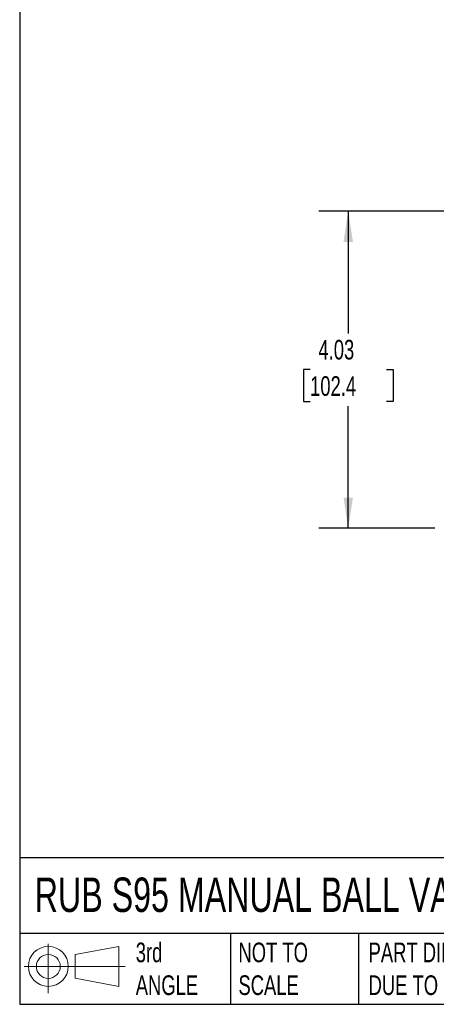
# Model space of a CAD drawing. Header units: inches. Extents: x 0.7 to 32.2, y 0.7 to 24.8.
# Tile 1 of 12: x 0.7 to 6, y 0.7 to 13.3. Entities that reach past the tile are written whole.
import ezdxf

# ---------------------------------------------------------------- set-up
doc = ezdxf.new("R2010")
doc.units = ezdxf.units.IN
doc.header["$LTSCALE"] = 3
doc.header["$MEASUREMENT"] = 0
doc.linetypes.add('SLD-Solid', pattern=[0])
doc.layers.add('DIMENSIONS', color=140, linetype='SLD-Solid', lineweight=25)
doc.layers.add('TEXT', color=140, linetype='SLD-Solid', lineweight=25)
doc.layers.add('SLD-DEFPOINTS', color=7, linetype='Continuous')
doc.styles.add('SLDTEXTSTYLE0', font='TXT', dxfattribs={"width": 0.7})
doc.dimstyles.new('SLDDIMSTYLE0', dxfattribs={"dimtxt": 0.254883, "dimasz": 0.39, "dimexe": 0, "dimexo": 0.0625, "dimgap": 0.063721, "dimtad": 0, "dimtih": 1, "dimtoh": 1, "dimrnd": 1e-09, "dimzin": 12, "dimdsep": 46, "dimtxsty": 'SLDTEXTSTYLE0', "dimsah": 1, "dimcen": 0.09, "dimadec": 0, "dimazin": 3, "dimtfac": 1, "dimtofl": 0, "dimtmove": 0, "dimatfit": 3, "dimfxl": 0, "dimfrac": 2, "dimtolj": 1, "dimtzin": 12, "dimarcsym": 0})

# ---------------------------------------------------------------- blocks, each defined once
blk = doc.blocks.new('Block11')
at = {"color": 7, "linetype": 'SLD-Solid', "lineweight": 18}
for p, q in [((0.306, 0.627), (0.306, 0)), ((0.647, 0.492), (1.202, 0.594)), ((1.202, 0.594), (1.202, 0.086)), ((0.647, 0.189), (0.647, 0.492)), ((0, 0.34), (1.284, 0.34)), ((0.647, 0.189), (1.202, 0.086))]:
    blk.add_line(p, q, dxfattribs=at)
for radius in [0.254, 0.152]:
    blk.add_circle((0.306, 0.34), radius, dxfattribs=at)
blk = doc.blocks.new('Block12')
at = {"layer": 'SLD-DEFPOINTS'}
blk.add_blockref('Block11', (0, 0), dxfattribs=at)
blk = doc.blocks.new('_D')
at = {"layer": 'DIMENSIONS'}
for p, q in [((7.796, 10.836), (4.553, 10.836)), ((4.928, 10.836), (4.928, 9.283)), ((4.443, 8.821), (4.358, 8.821)), ((4.358, 8.821), (4.358, 8.415)), ((5.413, 8.821), (5.498, 8.821)), ((5.498, 8.821), (5.498, 8.415)), ((4.358, 8.415), (4.443, 8.415)), ((5.498, 8.415), (5.413, 8.415)), ((4.928, 6.805), (4.928, 8.358)), ((6.031, 6.805), (4.553, 6.805)), ((7.046, 6.805), (6.211, 6.805))]:
    blk.add_line(p, q, dxfattribs=at)
for points in [[(4.928, 10.836), (4.868, 10.446), (4.988, 10.446)], [(4.928, 6.805), (4.988, 7.195), (4.868, 7.195)]]:
    blk.add_solid(points, dxfattribs=at)
at = {"layer": 'DIMENSIONS', "char_height": 0.25, "attachment_point": 1, "style": 'SLDTEXTSTYLE0'}
for s, insert in [('4.03', (4.549, 9.2)), ('102.4', (4.443, 8.738))]:
    blk.add_mtext(s, dxfattribs=dict(at, insert=insert))

msp = doc.modelspace()

# ---------------------------------------------------------------- linework, layer by layer
at = {"layer": 'TEXT'}
for p, q in [((0.75, 24.75), (0.75, 0.75)), ((32.25, 2.613), (0.75, 2.613)), ((32.25, 1.65), (0.75, 1.65)), ((3.43, 1.65), (3.43, 0.75)), ((5.06, 1.65), (5.06, 0.75)), ((0.75, 0.75), (32.25, 0.75))]:
    msp.add_line(p, q, dxfattribs=at)

# ---------------------------------------------------------------- block references
at = {"layer": 'SLD-DEFPOINTS'}
msp.add_blockref('Block12', (0.808, 0.892), dxfattribs=at)

# ---------------------------------------------------------------- texts
at = {"layer": 'TEXT', "attachment_point": 1, "style": 'SLDTEXTSTYLE0'}
for s, insert, char_height in [('RUB S95 MANUAL BALL VALVE', (0.941, 2.362), 0.4375), ('3rd^JANGLE', (2.226, 1.535), 0.25), ('NOT TO^JSCALE', (3.532, 1.535), 0.25), ("PART DIMENSIONS MAY DIFFER SLIGHTLY ^JDUE TO MANUFACTURER'S VARIANCES", (5.187, 1.535), 0.25)]:
    msp.add_mtext(s, dxfattribs=dict(at, insert=insert, char_height=char_height))

# ---------------------------------------------------------------- dimensions: what is measured, and where the dimension line sits
at = {"layer": 'DIMENSIONS'}
dim = msp.add_linear_dim(base=(4.928, 6.805), p1=(7.946, 10.836), p2=(7.196, 6.805), angle=90, dimstyle='SLDDIMSTYLE0', dxfattribs=at)
dim.commit()
dim.dimension.update_dxf_attribs({"geometry": '_D', "text_midpoint": (4.928, 8.821), "dimtype": 160})

doc.saveas('drawing.dxf')
